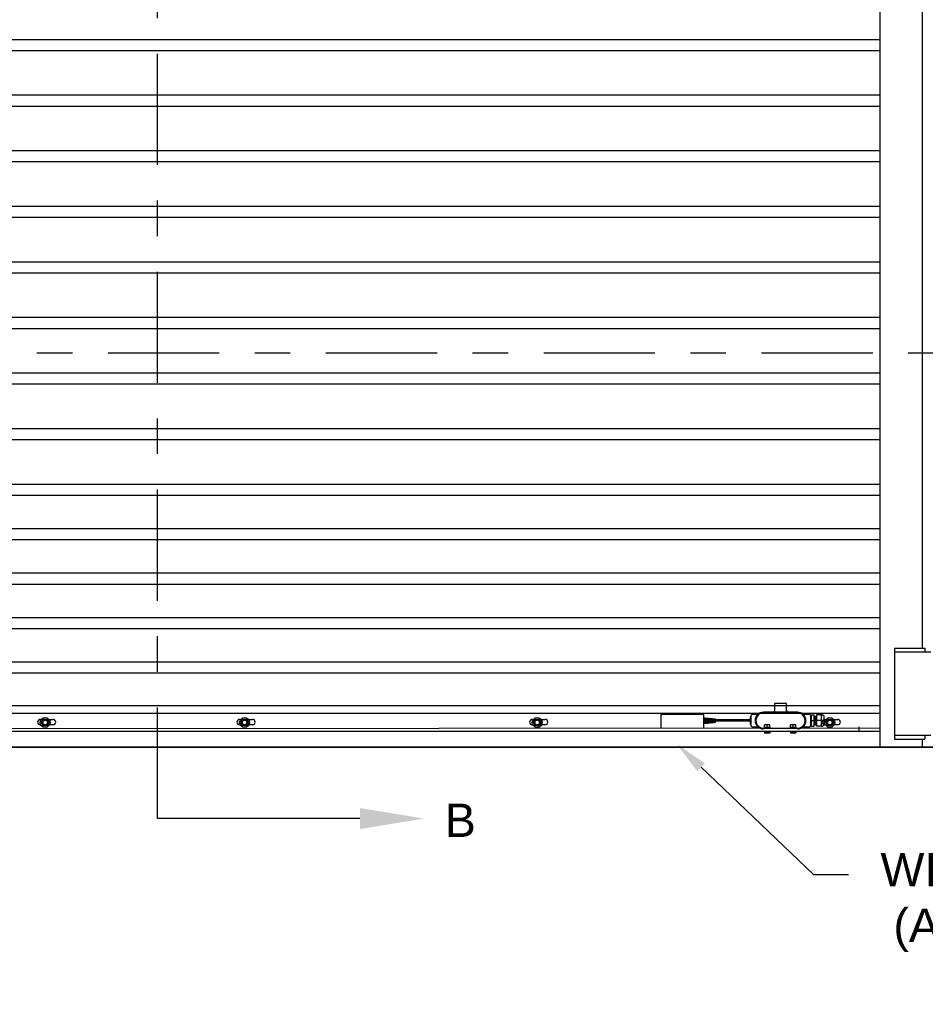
# Model space of a CAD drawing. Header units: inches. Extents: x 170 to 312, y 215 to 248.
# Tile 144 of 256: x 228.06 to 230.61, y 239.38 to 242.15. Entities that reach past the tile are written whole.
import ezdxf
from ezdxf import colors
from ezdxf.entities.mleader import LeaderData, LeaderLine
from ezdxf.math import Vec2, Vec3

# ---------------------------------------------------------------- set-up
doc = ezdxf.new("R2010")
doc.units = ezdxf.units.IN
doc.header["$LTSCALE"] = 0.25
doc.header["$MEASUREMENT"] = 0
doc.linetypes.add('CENTER', pattern=[2, 1.25, -0.25, 0.25, -0.25])
for name, color, linetype in [('ANNOTATIONS', 1, 'Continuous'), ('MOTOR RH', 7, 'Continuous'), ('SECTION CUTS', 6, 'CENTER')]:
    doc.layers.add(name, color=color, linetype=linetype)
doc.styles.add('ARIAL', font='arial.ttf', dxfattribs={"height": 0.09375})
doc.styles.get("Standard").update_dxf_attribs({"font": 'romans.shx'})

msp = doc.modelspace()

# ---------------------------------------------------------------- linework, layer by layer
at = {"layer": 'MOTOR RH'}
for p, q in [((230.48063, 240.10529), (230.48063, 244.32505)), ((230.59999, 240.38253), (230.59999, 244.29919)), ((226.35413, 242.09388), (230.48063, 242.09388)), ((226.35413, 242.06263), (230.48063, 242.06263)), ((226.35413, 241.93763), (230.48063, 241.93763)), ((226.35413, 241.90638), (230.48063, 241.90638)), ((226.35413, 241.78138), (230.48063, 241.78138)), ((226.35413, 241.75013), (230.48063, 241.75013)), ((226.35413, 241.62513), (230.48063, 241.62513)), ((226.35413, 241.59388), (230.48063, 241.59388)), ((226.35413, 241.46888), (230.48063, 241.46888)), ((226.35413, 241.43763), (230.48063, 241.43763)), ((226.35413, 241.31263), (230.48063, 241.31263)), ((226.35413, 241.28138), (230.48063, 241.28138)), ((226.35413, 241.15638), (230.48063, 241.15638)), ((226.35413, 241.12513), (230.48063, 241.12513)), ((226.35413, 241.00013), (230.48063, 241.00013)), ((226.35413, 240.96888), (230.48063, 240.96888)), ((226.35413, 240.84388), (230.48063, 240.84388)), ((226.35413, 240.81263), (230.48063, 240.81263)), ((226.35413, 240.71888), (230.48063, 240.71888)), ((226.35413, 240.68763), (230.48063, 240.68763)), ((226.35413, 240.59388), (230.48063, 240.59388)), ((226.35413, 240.56263), (230.48063, 240.56263)), ((226.35413, 240.46888), (230.48063, 240.46888)), ((226.35413, 240.43763), (230.48063, 240.43763)), ((230.52114, 240.38253), (230.6064, 240.38253)), ((230.52114, 240.38253), (230.52114, 240.12676)), ((230.6064, 240.38253), (230.6064, 240.37188)), ((230.52114, 240.37188), (230.62345, 240.37188)), ((226.35413, 240.34388), (230.48063, 240.34388)), ((226.35413, 240.31263), (230.48063, 240.31263)), ((226.35413, 240.22141), (230.48063, 240.22141)), ((230.18543, 240.22781), (230.21527, 240.22781)), ((226.35413, 240.2001), (230.48063, 240.2001)), ((228.11898, 240.18203), (228.12195, 240.18203)), ((228.12177, 240.17347), (228.1273, 240.18305)), ((228.1273, 240.18305), (228.13837, 240.18305)), ((228.13837, 240.18305), (228.1439, 240.17347)), ((228.14372, 240.18203), (228.15513, 240.18203)), ((228.67963, 240.18203), (228.68261, 240.18203)), ((228.68243, 240.17347), (228.68796, 240.18305)), ((228.68796, 240.18305), (228.69902, 240.18305)), ((228.69902, 240.18305), (228.70456, 240.17347)), ((228.70437, 240.18203), (228.71578, 240.18203)), ((229.50238, 240.18203), (229.50535, 240.18203)), ((229.50517, 240.17347), (229.5107, 240.18305)), ((229.5107, 240.18305), (229.52177, 240.18305)), ((229.52177, 240.18305), (229.5273, 240.17347)), ((229.52712, 240.18203), (229.53853, 240.18203)), ((229.98439, 240.19632), (229.86425, 240.19632)), ((229.86425, 240.19632), (229.86428, 240.15809)), ((229.98439, 240.15819), (229.98439, 240.19632)), ((229.98439, 240.18654), (229.98473, 240.18651)), ((229.98473, 240.17106), (229.98473, 240.18651)), ((229.98588, 240.18079), (229.98473, 240.18079)), ((229.98588, 240.1864), (229.9878, 240.18622)), ((229.98588, 240.17117), (229.98588, 240.1864)), ((229.9878, 240.17135), (229.9878, 240.18622)), ((229.98895, 240.18079), (229.9878, 240.18079)), ((229.98895, 240.18612), (229.99088, 240.18594)), ((229.98895, 240.17145), (229.98895, 240.18612)), ((229.99088, 240.17163), (229.99088, 240.18594)), ((229.99203, 240.18079), (229.99088, 240.18079)), ((229.99203, 240.18584), (229.99395, 240.18566)), ((229.99203, 240.17173), (229.99203, 240.18584)), ((229.99395, 240.17191), (229.99395, 240.18566)), ((229.9951, 240.18079), (229.99395, 240.18079)), ((229.9951, 240.18555), (229.99702, 240.18538)), ((229.9951, 240.17202), (229.9951, 240.18555)), ((229.99702, 240.17219), (229.99702, 240.18538)), ((229.99818, 240.18079), (229.99702, 240.18079)), ((229.99818, 240.18527), (230.0001, 240.1851)), ((229.99818, 240.1723), (229.99818, 240.18527)), ((230.0001, 240.17247), (230.0001, 240.1851)), ((230.00125, 240.18079), (230.0001, 240.18079)), ((230.00125, 240.18499), (230.00317, 240.18481)), ((230.00125, 240.17258), (230.00125, 240.18499)), ((230.00317, 240.17276), (230.00317, 240.18481)), ((230.00432, 240.18079), (230.00317, 240.18079)), ((230.00432, 240.18471), (230.00625, 240.18453)), ((230.00432, 240.17286), (230.00432, 240.18471)), ((230.00625, 240.17304), (230.00625, 240.18453)), ((230.0074, 240.18079), (230.00625, 240.18079)), ((230.0074, 240.18443), (230.00932, 240.18425)), ((230.0074, 240.17314), (230.0074, 240.18443)), ((230.00932, 240.17332), (230.00932, 240.18425)), ((230.01047, 240.18079), (230.00932, 240.18079)), ((230.01047, 240.17343), (230.01047, 240.18415)), ((230.01047, 240.18415), (230.01239, 240.18397)), ((230.01239, 240.1736), (230.01239, 240.18397)), ((230.01355, 240.18079), (230.01239, 240.18079)), ((230.01355, 240.18386), (230.01721, 240.18353)), ((230.01355, 240.17371), (230.01355, 240.18386)), ((230.01721, 240.17404), (230.01721, 240.18353)), ((230.11615, 240.18079), (230.01721, 240.18079)), ((230.11615, 240.16855), (230.11615, 240.18902)), ((230.11786, 240.16685), (230.11786, 240.19072)), ((230.11828, 240.16387), (230.11828, 240.19371)), ((230.2483, 240.20223), (230.15239, 240.20223)), ((230.28454, 240.19371), (230.28454, 240.16387)), ((230.28559, 240.16408), (230.28559, 240.19349)), ((230.28747, 240.19477), (230.29459, 240.19477)), ((230.28747, 240.1628), (230.28747, 240.19477)), ((230.28747, 240.17879), (230.29459, 240.17879)), ((230.29459, 240.1628), (230.29459, 240.19477)), ((230.31505, 240.19477), (230.30141, 240.19477)), ((230.30141, 240.19477), (230.30141, 240.1628)), ((230.31706, 240.17879), (230.30141, 240.17879)), ((230.31505, 240.19477), (230.31706, 240.19263)), ((230.31505, 240.19477), (230.31505, 240.1628)), ((230.32348, 240.16921), (230.32348, 240.18836)), ((230.32348, 240.18184), (230.32512, 240.18203)), ((230.32512, 240.18203), (230.32809, 240.18203)), ((230.32791, 240.17347), (230.33344, 240.18305)), ((230.33344, 240.18305), (230.34451, 240.18305)), ((230.34451, 240.18305), (230.35004, 240.17347)), ((230.34986, 240.18203), (230.36127, 240.18203)), ((226.35413, 240.15529), (230.48063, 240.15858)), ((228.12058, 240.16702), (228.11898, 240.16702)), ((228.12177, 240.17347), (228.1273, 240.16388)), ((228.13837, 240.16388), (228.1273, 240.16388)), ((228.1439, 240.17347), (228.13837, 240.16388)), ((228.15513, 240.16702), (228.14509, 240.16702)), ((228.68124, 240.16702), (228.67963, 240.16702)), ((228.68243, 240.17347), (228.68796, 240.16388)), ((228.69902, 240.16388), (228.68796, 240.16388)), ((228.70456, 240.17347), (228.69902, 240.16388)), ((228.71578, 240.16702), (228.70575, 240.16702)), ((229.50398, 240.16702), (229.50238, 240.16702)), ((229.50517, 240.17347), (229.5107, 240.16388)), ((229.52177, 240.16388), (229.5107, 240.16388)), ((229.5273, 240.17347), (229.52177, 240.16388)), ((229.53853, 240.16702), (229.52849, 240.16702)), ((229.98439, 240.17103), (229.98473, 240.17106)), ((229.98588, 240.17679), (229.98473, 240.17679)), ((229.98588, 240.17117), (229.9878, 240.17135)), ((229.98895, 240.17679), (229.9878, 240.17679)), ((229.98895, 240.17145), (229.99088, 240.17163)), ((229.99203, 240.17679), (229.99088, 240.17679)), ((229.99203, 240.17173), (229.99395, 240.17191)), ((229.9951, 240.17679), (229.99395, 240.17679)), ((229.9951, 240.17202), (229.99702, 240.17219)), ((229.99818, 240.17679), (229.99702, 240.17679)), ((229.99818, 240.1723), (230.0001, 240.17247)), ((230.00125, 240.17679), (230.0001, 240.17679)), ((230.00125, 240.17258), (230.00317, 240.17276)), ((230.00432, 240.17679), (230.00317, 240.17679)), ((230.00432, 240.17286), (230.00625, 240.17304)), ((230.0074, 240.17679), (230.00625, 240.17679)), ((230.0074, 240.17314), (230.00932, 240.17332)), ((230.01047, 240.17679), (230.00932, 240.17679)), ((230.01047, 240.17343), (230.01239, 240.1736)), ((230.01355, 240.17679), (230.01239, 240.17679)), ((230.01355, 240.17371), (230.01721, 240.17404)), ((230.11615, 240.17679), (230.01721, 240.17679)), ((230.15239, 240.15747), (230.2483, 240.15747)), ((230.15474, 240.15959), (230.17135, 240.15959)), ((230.1705, 240.16729), (230.15558, 240.16729)), ((230.15558, 240.16044), (230.15558, 240.16644)), ((230.16239, 240.15959), (230.16239, 240.15747)), ((230.16304, 240.16044), (230.16304, 240.16644)), ((230.1705, 240.16044), (230.1705, 240.16644)), ((230.22721, 240.15959), (230.24382, 240.15959)), ((230.24297, 240.16729), (230.22805, 240.16729)), ((230.22805, 240.16044), (230.22805, 240.16644)), ((230.23486, 240.15959), (230.23486, 240.15747)), ((230.23551, 240.16044), (230.23551, 240.16644)), ((230.24297, 240.16044), (230.24297, 240.16644)), ((230.28747, 240.1628), (230.29459, 240.1628)), ((230.31505, 240.1628), (230.30141, 240.1628)), ((230.31505, 240.1628), (230.31706, 240.16494)), ((230.32672, 240.16702), (230.32512, 240.16702)), ((230.32791, 240.17347), (230.33344, 240.16388)), ((230.34451, 240.16388), (230.33344, 240.16388)), ((230.35004, 240.17347), (230.34451, 240.16388)), ((230.36127, 240.16702), (230.35123, 240.16702)), ((230.42095, 240.16173), (230.42095, 240.14894)), ((226.35413, 240.14894), (230.48063, 240.14894)), ((230.48063, 240.14792), (226.35413, 240.14792)), ((230.15557, 240.14843), (230.15557, 240.14405)), ((230.15557, 240.14843), (230.17051, 240.14843)), ((230.17051, 240.14339), (230.15557, 240.14339)), ((230.16304, 240.14843), (230.16304, 240.14405)), ((230.17051, 240.14843), (230.17051, 240.14405)), ((230.22804, 240.14843), (230.22804, 240.14405)), ((230.22804, 240.14843), (230.24298, 240.14843)), ((230.24298, 240.14339), (230.22804, 240.14339)), ((230.23551, 240.14843), (230.23551, 240.14405)), ((230.24298, 240.14843), (230.24298, 240.14405)), ((230.52114, 240.13742), (230.62345, 240.13742)), ((230.52114, 240.12676), (230.6064, 240.12676)), ((230.59999, 240.10529), (230.59999, 240.12676)), ((230.6064, 240.13742), (230.6064, 240.12676)), ((232.29732, 240.10342), (224.56117, 240.10342)), ((226.10688, 240.10529), (230.72788, 240.10529))]:
    msp.add_line(p, q, dxfattribs=at)
at = {"layer": 'MOTOR RH', "flags": 128}
msp.add_lwpolyline([(230.32512, 240.16702), (230.32318, 240.16728)], dxfattribs=at)
at = {"layer": 'MOTOR RH'}
for centre, radius in [((228.13283, 240.17347), 0.01385), ((228.13283, 240.17347), 0.00958), ((228.13283, 240.17347), 0.00639), ((228.69349, 240.17347), 0.01385), ((228.69349, 240.17347), 0.00958), ((228.69349, 240.17347), 0.00639), ((229.51623, 240.17347), 0.01385), ((229.51623, 240.17347), 0.00958), ((229.51623, 240.17347), 0.00639), ((230.33898, 240.17347), 0.01385), ((230.33898, 240.17347), 0.00958), ((230.33898, 240.17347), 0.00639)]:
    msp.add_circle(centre, radius, dxfattribs=at)
for centre, radius, start, end in [((230.17904, 240.20649), 0.00426, 270, 0), ((230.18543, 240.22568), 0.00213, 90, 180), ((230.21527, 240.22568), 0.00213, 0, 90), ((230.22167, 240.20649), 0.00426, 180, 270), ((228.11898, 240.17452), 0.0075, 90, 270), ((228.15513, 240.17452), 0.0075, 270, 90), ((228.67963, 240.17452), 0.0075, 90, 270), ((228.71578, 240.17452), 0.0075, 270, 90), ((229.50238, 240.17452), 0.0075, 90, 270), ((229.53853, 240.17452), 0.0075, 270, 90), ((230.12041, 240.19371), 0.00213, 90, 180), ((230.15239, 240.17879), 0.02345, 90, 270), ((230.15239, 240.17879), 0.02131, 90, 270), ((230.2483, 240.17879), 0.02345, 270, 90), ((230.2483, 240.17879), 0.02131, 270, 90), ((230.2824, 240.19371), 0.00213, 0, 90), ((230.31706, 240.18836), 0.00641, 0, 90), ((230.32517, 240.17452), 0.0075, 90, 270), ((230.36127, 240.17452), 0.0075, 270, 90), ((230.12041, 240.16387), 0.00213, 180, 270), ((230.2824, 240.16387), 0.00213, 270, 0), ((230.31706, 240.16921), 0.00641, 270, 0)]:
    msp.add_arc(centre, radius, start, end, dxfattribs=at)
for points in [[(230.1833, 240.22568), (230.1833, 240.20649)], [(230.2174, 240.20649), (230.2174, 240.22568)], [(230.11786, 240.19072), (230.11615, 240.18902)], [(230.11828, 240.19072), (230.11786, 240.19072)], [(230.13461, 240.19584), (230.12041, 240.19584)], [(230.2824, 240.19584), (230.26602, 240.19584)], [(230.2846, 240.19111), (230.28454, 240.19101)], [(230.28747, 240.19349), (230.28559, 240.19349)], [(230.29554, 240.19), (230.29459, 240.19)], [(230.29722, 240.19), (230.29643, 240.19)], [(230.2989, 240.19), (230.29811, 240.19)], [(230.30141, 240.19), (230.29979, 240.19)], [(230.11615, 240.16855), (230.11786, 240.16685)], [(230.11786, 240.16685), (230.11828, 240.16685)], [(230.12041, 240.16173), (230.13466, 240.16173)], [(230.15474, 240.15959), (230.15474, 240.15747)], [(230.17135, 240.15747), (230.17135, 240.15959)], [(230.22721, 240.15959), (230.22721, 240.15747)], [(230.24382, 240.15747), (230.24382, 240.15959)], [(230.26616, 240.16173), (230.2824, 240.16173)], [(230.28559, 240.16408), (230.28747, 240.16408)], [(230.29559, 240.16757), (230.29638, 240.16757)], [(230.29727, 240.16757), (230.29806, 240.16757)], [(230.29895, 240.16757), (230.30141, 240.16757)], [(230.15557, 240.14894), (230.15557, 240.14843)], [(230.15557, 240.14405), (230.15557, 240.14339)], [(230.17051, 240.14405), (230.16678, 240.14339)], [(230.17051, 240.14843), (230.17051, 240.14894)], [(230.22804, 240.14894), (230.22804, 240.14843)], [(230.22804, 240.14405), (230.22804, 240.14339)], [(230.24298, 240.14405), (230.23925, 240.14339)], [(230.24298, 240.14843), (230.24298, 240.14894)]]:
    msp.add_open_spline(points, degree=1, dxfattribs=at)
for points, knots in [([(230.13736, 240.19679), (230.13736, 240.19679), (230.13736, 240.19679), (230.13734, 240.19677), (230.13731, 240.19674), (230.13725, 240.1967), (230.13705, 240.19655), (230.13659, 240.19626), (230.13579, 240.19596), (230.13507, 240.19579), (230.13467, 240.19585), (230.13462, 240.19586)], [0, 0, 0, 0, 0.1002664, 0.1489104, 0.1781375, 0.2024442, 0.2371561, 0.3953259, 0.6605585, 0.9581986, 1, 1, 1, 1]), ([(230.26602, 240.19585), (230.26599, 240.19584), (230.2657, 240.19581), (230.26517, 240.19591), (230.26452, 240.19609), (230.26404, 240.19631), (230.26378, 240.19647), (230.26368, 240.19653)], [0, 0, 0, 0, 0.0335444, 0.3572827, 0.6324859, 0.8548435, 1, 1, 1, 1]), ([(230.28557, 240.18943), (230.28541, 240.18971), (230.28508, 240.19027), (230.28476, 240.19083), (230.2846, 240.19111)], [0, 0, 0, 0, 0.4999729, 1, 1, 1, 1]), ([(230.29463, 240.16811), (230.29465, 240.16791), (230.2947, 240.16733), (230.29477, 240.1678), (230.29488, 240.16964), (230.29497, 240.17267), (230.29505, 240.17583), (230.29512, 240.1788), (230.29521, 240.18215), (230.29526, 240.18471), (230.2953, 240.1857), (230.2953, 240.18577)], [0, 0, 0, 0, 0.0708229, 0.2058813, 0.3652693, 0.5205968, 0.6234603, 0.7299565, 0.8364526, 0.9895623, 1, 1, 1, 1]), ([(230.29532, 240.18577), (230.2953, 240.18523), (230.29527, 240.18413), (230.29521, 240.1817), (230.29515, 240.17987), (230.29512, 240.17878)], [0, 0, 0, 0, 0.2806268, 0.574661, 1, 1, 1, 1]), ([(230.29643, 240.18994), (230.29642, 240.19), (230.29641, 240.19015), (230.29625, 240.19041), (230.29567, 240.19047), (230.29551, 240.19), (230.29546, 240.18937), (230.29538, 240.18798), (230.29533, 240.18629), (230.29532, 240.18577)], [0, 0, 0, 0, 0.05309266, 0.12707067, 0.19622108, 0.33374167, 0.50791914, 0.84718475, 1, 1, 1, 1]), ([(230.29575, 240.16997), (230.29576, 240.17015), (230.2958, 240.17103), (230.29586, 240.17323), (230.29593, 240.17608), (230.29598, 240.1778), (230.29601, 240.17878)], [0, 0, 0, 0, 0.1027982, 0.4990855, 0.7163746, 1, 1, 1, 1]), ([(230.29577, 240.16997), (230.29581, 240.17097), (230.29586, 240.17265), (230.29594, 240.17584), (230.29601, 240.17878), (230.2961, 240.18221), (230.29618, 240.18579), (230.29628, 240.18841), (230.29637, 240.18978), (230.29641, 240.18992), (230.29643, 240.19)], [0, 0, 0, 0, 0.1542818, 0.2582991, 0.36599, 0.4736807, 0.6285078, 0.7882919, 0.8959828, 1, 1, 1, 1]), ([(230.29638, 240.16757), (230.2964, 240.16765), (230.29646, 240.16784), (230.29656, 240.16967), (230.29665, 240.17266), (230.29673, 240.17583), (230.2968, 240.1788), (230.29689, 240.18215), (230.29694, 240.1847), (230.29698, 240.18569), (230.29698, 240.18574)], [0, 0, 0, 0, 0.1148668, 0.2928541, 0.466307, 0.5811738, 0.7000974, 0.8190207, 0.9899971, 1, 1, 1, 1]), ([(230.29638, 240.16756), (230.29641, 240.1674), (230.29643, 240.16721), (230.29683, 240.16711), (230.29716, 240.16722), (230.29732, 240.1676), (230.29733, 240.16803), (230.29745, 240.16995), (230.29752, 240.17276), (230.29761, 240.17577), (230.29766, 240.17766), (230.29769, 240.17878)], [0, 0, 0, 0, 0.0967436, 0.1169988, 0.1360451, 0.17928, 0.297842, 0.5166553, 0.7194655, 0.8326273, 1, 1, 1, 1]), ([(230.297, 240.18574), (230.29698, 240.18537), (230.29696, 240.18475), (230.29694, 240.18359), (230.2969, 240.18238), (230.29685, 240.18075), (230.29682, 240.17949), (230.2968, 240.17878)], [0, 0, 0, 0, 0.20448, 0.3421562, 0.503829, 0.7230365, 1, 1, 1, 1]), ([(230.29811, 240.18997), (230.2981, 240.19011), (230.29808, 240.1903), (230.29769, 240.19049), (230.29726, 240.1903), (230.29721, 240.18999), (230.29716, 240.18967), (230.29711, 240.18888), (230.29705, 240.18766), (230.29702, 240.18642), (230.297, 240.18574)], [0, 0, 0, 0, 0.1403378, 0.2061889, 0.2388354, 0.3324717, 0.4505415, 0.6321237, 0.7980754, 1, 1, 1, 1]), ([(230.29769, 240.17879), (230.29772, 240.17978), (230.29778, 240.1822), (230.29786, 240.18579), (230.29796, 240.18841), (230.29805, 240.18978), (230.29809, 240.18992), (230.29811, 240.19)], [0, 0, 0, 0, 0.16985646, 0.41405947, 0.66608081, 0.83593755, 1, 1, 1, 1]), ([(230.29806, 240.16757), (230.29808, 240.16765), (230.29813, 240.16784), (230.29824, 240.16967), (230.29833, 240.17266), (230.2984, 240.17583), (230.29845, 240.17779), (230.29848, 240.17879)], [0, 0, 0, 0, 0.1640726, 0.4183048, 0.6660603, 0.8301329, 1, 1, 1, 1]), ([(230.29807, 240.16751), (230.29811, 240.16735), (230.29819, 240.1671), (230.29885, 240.16717), (230.29898, 240.16763), (230.29901, 240.16803), (230.29907, 240.16889), (230.29914, 240.1705), (230.2992, 240.17273), (230.29926, 240.17516), (230.29932, 240.17702), (230.29935, 240.17816), (230.29937, 240.17879)], [0, 0, 0, 0, 0.08751772, 0.13152484, 0.20404866, 0.28946943, 0.4011961, 0.50635769, 0.71239647, 0.82646507, 0.90468305, 1, 1, 1, 1]), ([(230.29978, 240.19), (230.29978, 240.19007), (230.29978, 240.19017), (230.29959, 240.1904), (230.29933, 240.19045), (230.29902, 240.19038), (230.29892, 240.19012), (230.29881, 240.18955), (230.29876, 240.18832), (230.29867, 240.18593), (230.29861, 240.1834), (230.29854, 240.18096), (230.2985, 240.17956), (230.29848, 240.17879)], [0, 0, 0, 0, 0.0487326, 0.0814276, 0.0968454, 0.1131621, 0.1894143, 0.2746067, 0.4518413, 0.6212303, 0.7897592, 0.8851985, 1, 1, 1, 1]), ([(230.29937, 240.17879), (230.2994, 240.17978), (230.29946, 240.1822), (230.29954, 240.18579), (230.29964, 240.18841), (230.29972, 240.18978), (230.29977, 240.18992), (230.29979, 240.19)], [0, 0, 0, 0, 0.1697933, 0.4140149, 0.6660554, 0.8359251, 1, 1, 1, 1]), ([(230.31706, 240.19477), (230.31679, 240.19476), (230.31646, 240.19476), (230.31595, 240.19476), (230.31581, 240.19476), (230.31571, 240.19476), (230.31562, 240.19476), (230.3155, 240.19477), (230.31528, 240.19477), (230.31512, 240.19477), (230.31508, 240.19477), (230.31505, 240.19477)], [0, 0, 0, 0, 0.2479216, 0.2890917, 0.3069659, 0.3246641, 0.344159, 0.3674151, 0.4310412, 0.6540307, 1, 1, 1, 1]), ([(230.13466, 240.16172), (230.13474, 240.16172), (230.13507, 240.16175), (230.13563, 240.16164), (230.13625, 240.16145), (230.13673, 240.16122), (230.13705, 240.16102), (230.13723, 240.16089), (230.13731, 240.16083), (230.13733, 240.16081), (230.13734, 240.1608), (230.13735, 240.16079), (230.13736, 240.16079), (230.13736, 240.16079)], [0, 0, 0, 0, 0.0723409, 0.3264137, 0.5410894, 0.7126144, 0.8364242, 0.9098888, 0.927906, 0.9394571, 0.9518238, 0.9717787, 1, 1, 1, 1]), ([(230.15931, 240.16729), (230.1582, 240.16716), (230.15693, 240.16701), (230.15573, 240.1665), (230.15558, 240.16644)], [0, 0, 0, 0, 0.87222729, 1, 1, 1, 1]), ([(230.15558, 240.16644), (230.15558, 240.16657), (230.15558, 240.16706), (230.15558, 240.1672), (230.15558, 240.16729)], [0, 0, 0, 0, 0.2620908, 1, 1, 1, 1]), ([(230.15931, 240.15959), (230.1582, 240.15972), (230.15693, 240.15987), (230.15573, 240.16037), (230.15558, 240.16044)], [0, 0, 0, 0, 0.8722273, 1, 1, 1, 1]), ([(230.15558, 240.16044), (230.15558, 240.16031), (230.15558, 240.15981), (230.15558, 240.15968), (230.15558, 240.15959)], [0, 0, 0, 0, 0.2620905, 1, 1, 1, 1]), ([(230.16304, 240.16644), (230.1619, 240.16684), (230.16067, 240.16728), (230.1594, 240.16729), (230.15931, 240.16729)], [0, 0, 0, 0, 0.9320648, 1, 1, 1, 1]), ([(230.16304, 240.16044), (230.1619, 240.16003), (230.16067, 240.1596), (230.1594, 240.15959), (230.15931, 240.15959)], [0, 0, 0, 0, 0.93206478, 1, 1, 1, 1]), ([(230.16677, 240.16729), (230.16566, 240.16716), (230.16439, 240.16701), (230.16319, 240.1665), (230.16304, 240.16644)], [0, 0, 0, 0, 0.8722287, 1, 1, 1, 1]), ([(230.16677, 240.15959), (230.16566, 240.15972), (230.16439, 240.15987), (230.16319, 240.16037), (230.16304, 240.16044)], [0, 0, 0, 0, 0.8722286, 1, 1, 1, 1]), ([(230.1705, 240.16644), (230.16936, 240.16684), (230.16813, 240.16728), (230.16686, 240.16729), (230.16677, 240.16729)], [0, 0, 0, 0, 0.932063, 1, 1, 1, 1]), ([(230.1705, 240.16044), (230.16936, 240.16003), (230.16813, 240.1596), (230.16686, 240.15959), (230.16677, 240.15959)], [0, 0, 0, 0, 0.93206297, 1, 1, 1, 1]), ([(230.1705, 240.16644), (230.1705, 240.16657), (230.1705, 240.16706), (230.1705, 240.1672), (230.1705, 240.16729)], [0, 0, 0, 0, 0.2620908, 1, 1, 1, 1]), ([(230.1705, 240.16044), (230.1705, 240.16031), (230.1705, 240.15981), (230.1705, 240.15968), (230.1705, 240.15959)], [0, 0, 0, 0, 0.2620905, 1, 1, 1, 1]), ([(230.23178, 240.16729), (230.23067, 240.16716), (230.2294, 240.16701), (230.2282, 240.1665), (230.22805, 240.16644)], [0, 0, 0, 0, 0.872231, 1, 1, 1, 1]), ([(230.22805, 240.16644), (230.22805, 240.16657), (230.22805, 240.16706), (230.22805, 240.1672), (230.22805, 240.16729)], [0, 0, 0, 0, 0.2620908, 1, 1, 1, 1]), ([(230.23178, 240.15959), (230.23067, 240.15972), (230.2294, 240.15987), (230.2282, 240.16037), (230.22805, 240.16044)], [0, 0, 0, 0, 0.872231, 1, 1, 1, 1]), ([(230.22805, 240.16044), (230.22805, 240.16031), (230.22805, 240.15981), (230.22805, 240.15968), (230.22805, 240.15959)], [0, 0, 0, 0, 0.2620905, 1, 1, 1, 1]), ([(230.23551, 240.16644), (230.23437, 240.16684), (230.23314, 240.16728), (230.23187, 240.16729), (230.23178, 240.16729)], [0, 0, 0, 0, 0.9320648, 1, 1, 1, 1]), ([(230.23551, 240.16044), (230.23437, 240.16003), (230.23314, 240.1596), (230.23187, 240.15959), (230.23178, 240.15959)], [0, 0, 0, 0, 0.93206478, 1, 1, 1, 1]), ([(230.23924, 240.16729), (230.23813, 240.16716), (230.23686, 240.16701), (230.23566, 240.1665), (230.23551, 240.16644)], [0, 0, 0, 0, 0.8722287, 1, 1, 1, 1]), ([(230.23924, 240.15959), (230.23813, 240.15972), (230.23686, 240.15987), (230.23566, 240.16037), (230.23551, 240.16044)], [0, 0, 0, 0, 0.8722286, 1, 1, 1, 1]), ([(230.24297, 240.16644), (230.24183, 240.16684), (230.2406, 240.16728), (230.23933, 240.16729), (230.23924, 240.16729)], [0, 0, 0, 0, 0.932063, 1, 1, 1, 1]), ([(230.24297, 240.16044), (230.24183, 240.16003), (230.2406, 240.1596), (230.23933, 240.15959), (230.23924, 240.15959)], [0, 0, 0, 0, 0.93206297, 1, 1, 1, 1]), ([(230.24297, 240.16644), (230.24297, 240.16657), (230.24297, 240.16706), (230.24297, 240.1672), (230.24297, 240.16729)], [0, 0, 0, 0, 0.2620908, 1, 1, 1, 1]), ([(230.24297, 240.16044), (230.24297, 240.16031), (230.24297, 240.15981), (230.24297, 240.15968), (230.24297, 240.15959)], [0, 0, 0, 0, 0.2620905, 1, 1, 1, 1]), ([(230.26329, 240.16075), (230.26329, 240.16075), (230.26329, 240.16075), (230.26331, 240.16077), (230.26333, 240.16079), (230.26338, 240.16083), (230.26353, 240.16094), (230.26402, 240.16128), (230.26489, 240.16162), (230.26571, 240.1618), (230.26612, 240.16173), (230.26614, 240.16172)], [0, 0, 0, 0, 0.0854568, 0.1190224, 0.1396672, 0.157978, 0.1866431, 0.3110032, 0.6542159, 0.9777226, 1, 1, 1, 1]), ([(230.28461, 240.16815), (230.28477, 240.16787), (230.28509, 240.1673), (230.28542, 240.16674), (230.28558, 240.16646)], [0, 0, 0, 0, 0.4998546, 1, 1, 1, 1]), ([(230.29467, 240.16781), (230.29467, 240.16767), (230.29466, 240.16749), (230.29487, 240.16721), (230.29517, 240.16708), (230.29557, 240.16727), (230.2956, 240.16762), (230.29569, 240.16826), (230.29573, 240.16933), (230.29575, 240.16997)], [0, 0, 0, 0, 0.1783332, 0.2191987, 0.2576147, 0.3351058, 0.5073629, 0.705759, 1, 1, 1, 1]), ([(230.31505, 240.1628), (230.31526, 240.16295), (230.31568, 240.16324), (230.31634, 240.16294), (230.31683, 240.16285), (230.31706, 240.1628)], [0, 0, 0, 0, 0.35448323, 0.68277491, 1, 1, 1, 1]), ([(230.15931, 240.14339), (230.15902, 240.14339), (230.15776, 240.14342), (230.15653, 240.14378), (230.15557, 240.14405)], [0, 0, 0, 0, 0.2260367, 1, 1, 1, 1]), ([(230.16304, 240.14405), (230.16279, 240.14397), (230.16158, 240.14358), (230.16031, 240.14347), (230.15931, 240.14339)], [0, 0, 0, 0, 0.2035922, 1, 1, 1, 1]), ([(230.16678, 240.14339), (230.16669, 240.14339), (230.16543, 240.1434), (230.16419, 240.14374), (230.16304, 240.14405)], [0, 0, 0, 0, 0.0702106, 1, 1, 1, 1]), ([(230.17051, 240.14339), (230.17051, 240.14339), (230.17051, 240.1434), (230.17051, 240.14374), (230.17051, 240.14405)], [0, 0, 0, 0, 0.0702076, 1, 1, 1, 1]), ([(230.23178, 240.14339), (230.23149, 240.14339), (230.23023, 240.14342), (230.229, 240.14378), (230.22804, 240.14405)], [0, 0, 0, 0, 0.2260367, 1, 1, 1, 1]), ([(230.23551, 240.14405), (230.23526, 240.14397), (230.23405, 240.14358), (230.23278, 240.14347), (230.23178, 240.14339)], [0, 0, 0, 0, 0.20359606, 1, 1, 1, 1]), ([(230.23925, 240.14339), (230.23916, 240.14339), (230.2379, 240.1434), (230.23666, 240.14374), (230.23551, 240.14405)], [0, 0, 0, 0, 0.0702069, 1, 1, 1, 1]), ([(230.24298, 240.14339), (230.24298, 240.14339), (230.24298, 240.1434), (230.24298, 240.14374), (230.24298, 240.14405)], [0, 0, 0, 0, 0.0702076, 1, 1, 1, 1])]:
    msp.add_open_spline(points, degree=3, knots=knots, dxfattribs=at)
at = {"layer": 'SECTION CUTS'}
for p, q in [((228.44834, 239.90334), (228.44834, 245.11861)), ((225.85955, 241.2129), (230.86908, 241.2129))]:
    msp.add_line(p, q, dxfattribs=at)

# ---------------------------------------------------------------- texts
at = {"layer": 'SECTION CUTS', "style": 'ARIAL'}
msp.add_text('B', height=0.09375, dxfattribs=at).set_placement((229.25637, 239.85164))

# ---------------------------------------------------------------- leaders
at = {"layer": 'ANNOTATIONS'}
ml = msp.add_multileader_mtext('Standard', dxfattribs=at)
ml.set_content('WIRELESS MONITORED SAFETY EDGE\\P (ALSO SERVES AS WEATHERSTRIPPING)', color=256, style='ARIAL')
ml.set_leader_properties()
ml.build(insert=Vec2(0, 0))
ml.multileader.update_dxf_attribs({"dogleg_length": 0.36, "arrow_head_size": 0.09375})
ctx = ml.context
ctx.base_point, ctx.char_height, ctx.arrow_head_size, ctx.landing_gap_size, ctx.plane_origin = Vec3(230.39135, 239.74611), 0.09375, 0.09375, 0.09, Vec3(229.60631, 239.31288)
notes = []
notes.append((ctx, [(0, (1, 1, 0), (230.29339, 239.74611), (1, 0), 0.09796, [(0, [(229.90922, 240.11218)], 0, [])])]))
ctx.mtext.insert, ctx.mtext.flow_direction = Vec3(230.48135, 239.80677), 5
at = {"layer": 'SECTION CUTS'}
ml = msp.add_multileader_mtext('Standard', dxfattribs=at)
ml.set_content('', color=256)
ml.set_leader_properties()
ml.build(insert=Vec2(0, 0))
ml.multileader.update_dxf_attribs({"dogleg_length": 0, "arrow_head_size": 0.18})
ctx = ml.context
ctx.base_point, ctx.char_height, ctx.arrow_head_size, ctx.landing_gap_size, ctx.plane_origin, ctx.plane_x_axis, ctx.plane_y_axis = Vec3(228.44834, 239.90334), 0.18, 0.18, 0, Vec3(229.19786, 239.90334), Vec3(0, 1), Vec3(-1, 0)
notes.append((ctx, [(0, (1, 1, 0), (228.44834, 239.90334), (1, 0), 0, [(0, [(229.19786, 239.90334)], 0, [])])]))
ctx.mtext.insert, ctx.mtext.text_direction, ctx.mtext.rotation, ctx.mtext.flow_direction = Vec3(228.35834, 239.90334), Vec3(0, 1), 1.5707963, 5
for ctx, leaders in notes:
    for number, flags, end, landing, length, lines in leaders:
        leader = LeaderData()
        leader.index, (leader.has_last_leader_line, leader.has_dogleg_vector, leader.attachment_direction) = number, flags
        leader.last_leader_point, leader.dogleg_vector, leader.dogleg_length = Vec3(end), Vec3(landing), length
        for number, points, colour, breaks in lines:
            line = LeaderLine()
            line.index, line.vertices, line.color, line.breaks = number, Vec3.list(points), colors.encode_raw_color(colour), breaks
            leader.lines.append(line)
        ctx.leaders.append(leader)

doc.saveas('drawing.dxf')
